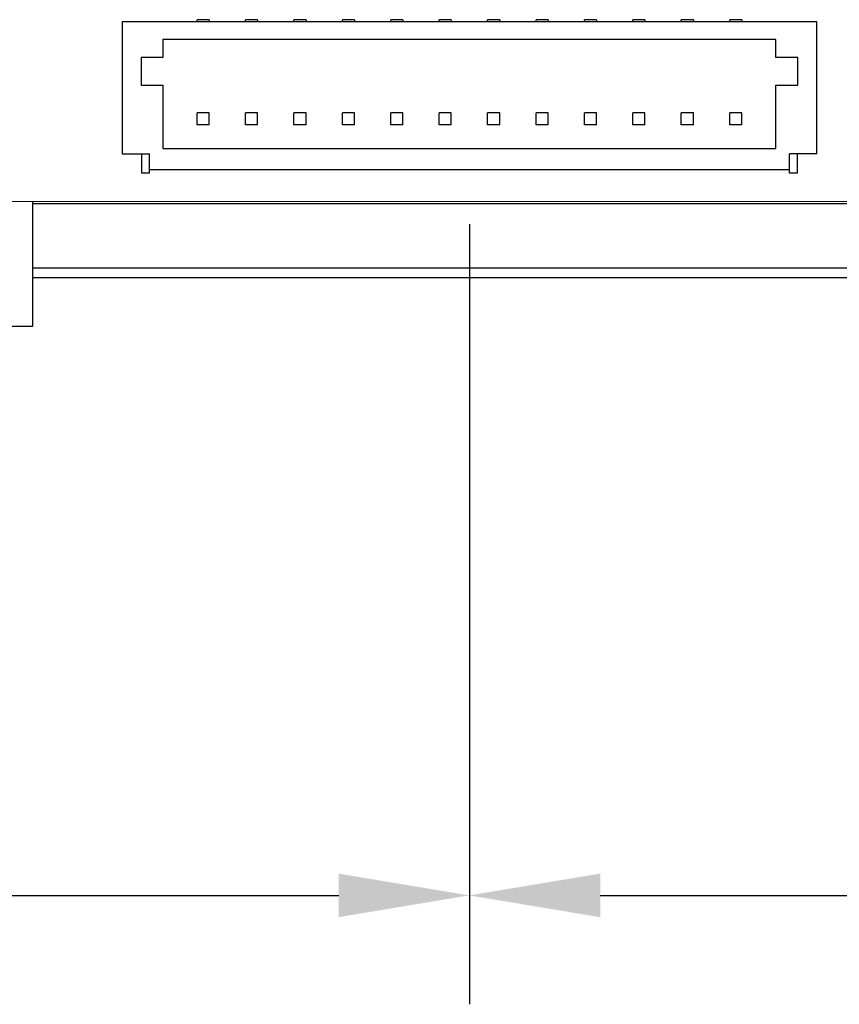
# Model space of a CAD drawing. Header units: millimetres. Extents: x 42 to 554, y 166 to 335.
# Tile 19 of 256: x 380 to 397, y 173 to 193. Entities that reach past the tile are written whole.
import ezdxf

# ---------------------------------------------------------------- set-up
doc = ezdxf.new("R2010")
doc.units = ezdxf.units.MM
doc.header["$LTSCALE"] = 30.734
doc.header["$PDMODE"] = 3
doc.header["$PDSIZE"] = 0.3125
doc.layers.get('0').update_dxf_attribs({"linetype": 'CONTINUOUS'})
doc.layers.get('Defpoints').update_dxf_attribs({"linetype": 'CONTINUOUS'})
doc.layers.add('Dim', color=6, linetype='CONTINUOUS', lineweight=13)
doc.styles.get("Standard").update_dxf_attribs({"font": 'txt', "width": 0.8})
doc.dimstyles.new('ISO-25_WS', dxfattribs={"dimscale": 1.8, "dimtxt": 2.5, "dimasz": 1.5, "dimexe": 1.25, "dimexo": 0.625, "dimtad": 1, "dimdsep": 46, "dimtxsty": 'Standard', "dimcen": 2.5, "dimadec": 0, "dimazin": 0, "dimtfac": 1, "dimtmove": 0, "dimatfit": 3, "dimfxl": 1, "dimtolj": 1, "dimtzin": 0, "dimarcsym": 0})

# ---------------------------------------------------------------- blocks, each defined once
blk = doc.blocks.new('*D37')
at = {"layer": 'Defpoints', "color": 0}
for p in [(389.419, 190.364), (466.419, 190.364), (466.419, 175.373)]:
    blk.add_point(p, dxfattribs=at)
at = {"layer": 'Dim', "color": 0, "lineweight": -2}
for p, q in [((389.419, 189.239), (389.419, 173.123)), ((466.419, 189.239), (466.419, 173.123)), ((392.119, 175.373), (463.719, 175.373))]:
    blk.add_line(p, q, dxfattribs=at)
at = {"layer": 'Dim', "color": 0}
for points in [[(392.119, 175.823), (392.119, 174.923), (389.419, 175.373)], [(463.719, 174.923), (463.719, 175.823), (466.419, 175.373)]]:
    blk.add_solid(points, dxfattribs=at)
at = {"layer": 'Dim', "color": 0, "insert": (427.919, 178.748), "char_height": 4.5, "attachment_point": 5}
blk.add_mtext('\\A1;77', dxfattribs=at)
blk = doc.blocks.new('*D38')
at = {"layer": 'Defpoints', "color": 0}
for p in [(353.244, 190.714), (389.419, 190.364), (389.419, 175.373)]:
    blk.add_point(p, dxfattribs=at)
at = {"layer": 'Dim', "color": 0, "lineweight": -2}
for p, q in [((353.244, 189.589), (353.244, 173.123)), ((389.419, 189.239), (389.419, 173.123)), ((355.944, 175.373), (386.719, 175.373))]:
    blk.add_line(p, q, dxfattribs=at)
at = {"layer": 'Dim', "color": 0}
for points in [[(355.944, 175.823), (355.944, 174.923), (353.244, 175.373)], [(386.719, 174.923), (386.719, 175.823), (389.419, 175.373)]]:
    blk.add_solid(points, dxfattribs=at)
at = {"layer": 'Dim', "color": 0, "insert": (371.332, 178.748), "char_height": 4.5, "attachment_point": 5}
blk.add_mtext('\\A1;36.2', dxfattribs=at)

msp = doc.modelspace()

# ---------------------------------------------------------------- linework, layer by layer
at = {"linetype": 'Continuous'}
for p, q in [((382.244, 193.414), (382.244, 190.689)), ((396.594, 193.414), (382.244, 193.414)), ((383.794, 193.414), (383.794, 193.46)), ((384.044, 193.46), (383.794, 193.46)), ((384.044, 193.46), (384.044, 193.414)), ((384.794, 193.414), (384.794, 193.46)), ((385.044, 193.46), (384.794, 193.46)), ((385.044, 193.46), (385.044, 193.414)), ((385.794, 193.414), (385.794, 193.46)), ((386.044, 193.46), (385.794, 193.46)), ((386.044, 193.46), (386.044, 193.414)), ((386.794, 193.414), (386.794, 193.46)), ((387.044, 193.46), (386.794, 193.46)), ((387.044, 193.46), (387.044, 193.414)), ((387.794, 193.414), (387.794, 193.46)), ((388.044, 193.46), (387.794, 193.46)), ((388.044, 193.46), (388.044, 193.414)), ((388.794, 193.414), (388.794, 193.46)), ((389.044, 193.46), (388.794, 193.46)), ((389.044, 193.46), (389.044, 193.414)), ((389.794, 193.414), (389.794, 193.46)), ((390.044, 193.46), (389.794, 193.46)), ((390.044, 193.46), (390.044, 193.414)), ((390.794, 193.414), (390.794, 193.46)), ((391.044, 193.46), (390.794, 193.46)), ((391.044, 193.46), (391.044, 193.414)), ((391.794, 193.414), (391.794, 193.46)), ((392.044, 193.46), (391.794, 193.46)), ((392.044, 193.46), (392.044, 193.414)), ((392.794, 193.414), (392.794, 193.46)), ((393.044, 193.46), (392.794, 193.46)), ((393.044, 193.46), (393.044, 193.414)), ((393.794, 193.414), (393.794, 193.46)), ((394.044, 193.46), (393.794, 193.46)), ((394.044, 193.46), (394.044, 193.414)), ((394.794, 193.414), (394.794, 193.46)), ((395.044, 193.46), (394.794, 193.46)), ((395.044, 193.46), (395.044, 193.414)), ((396.594, 190.689), (396.594, 193.414)), ((383.089, 193.051), (383.089, 192.676)), ((395.749, 193.051), (383.089, 193.051)), ((395.749, 192.676), (395.749, 193.051)), ((382.639, 192.676), (382.639, 192.109)), ((383.089, 192.676), (382.639, 192.676)), ((396.199, 192.676), (395.749, 192.676)), ((396.199, 192.109), (396.199, 192.676)), ((382.639, 192.109), (383.089, 192.109)), ((383.089, 192.109), (383.089, 190.802)), ((395.749, 192.109), (396.199, 192.109)), ((395.749, 190.802), (395.749, 192.109)), ((383.794, 191.289), (383.794, 191.539)), ((384.044, 191.539), (383.794, 191.539)), ((384.044, 191.289), (384.044, 191.539)), ((384.794, 191.289), (384.794, 191.539)), ((385.044, 191.539), (384.794, 191.539)), ((385.044, 191.289), (385.044, 191.539)), ((385.794, 191.289), (385.794, 191.539)), ((386.044, 191.539), (385.794, 191.539)), ((386.044, 191.289), (386.044, 191.539)), ((386.794, 191.289), (386.794, 191.539)), ((387.044, 191.539), (386.794, 191.539)), ((387.044, 191.289), (387.044, 191.539)), ((387.794, 191.289), (387.794, 191.539)), ((388.044, 191.539), (387.794, 191.539)), ((388.044, 191.289), (388.044, 191.539)), ((388.794, 191.289), (388.794, 191.539)), ((389.044, 191.539), (388.794, 191.539)), ((389.044, 191.289), (389.044, 191.539)), ((389.794, 191.289), (389.794, 191.539)), ((390.044, 191.539), (389.794, 191.539)), ((390.044, 191.289), (390.044, 191.539)), ((390.794, 191.289), (390.794, 191.539)), ((391.044, 191.539), (390.794, 191.539)), ((391.044, 191.289), (391.044, 191.539)), ((392.044, 191.539), (391.794, 191.539)), ((391.794, 191.289), (391.794, 191.539)), ((392.044, 191.289), (392.044, 191.539)), ((393.044, 191.539), (392.794, 191.539)), ((392.794, 191.289), (392.794, 191.539)), ((393.044, 191.289), (393.044, 191.539)), ((394.044, 191.539), (393.794, 191.539)), ((393.794, 191.289), (393.794, 191.539)), ((394.044, 191.289), (394.044, 191.539)), ((395.044, 191.539), (394.794, 191.539)), ((394.794, 191.289), (394.794, 191.539)), ((395.044, 191.289), (395.044, 191.539)), ((384.044, 191.289), (383.794, 191.289)), ((385.044, 191.289), (384.794, 191.289)), ((386.044, 191.289), (385.794, 191.289)), ((387.044, 191.289), (386.794, 191.289)), ((388.044, 191.289), (387.794, 191.289)), ((389.044, 191.289), (388.794, 191.289)), ((390.044, 191.289), (389.794, 191.289)), ((391.044, 191.289), (390.794, 191.289)), ((392.044, 191.289), (391.794, 191.289)), ((393.044, 191.289), (392.794, 191.289)), ((394.044, 191.289), (393.794, 191.289)), ((395.044, 191.289), (394.794, 191.289)), ((383.089, 190.802), (395.749, 190.802)), ((382.244, 190.689), (382.812, 190.689)), ((382.649, 190.689), (382.649, 190.289)), ((382.812, 190.289), (382.812, 190.689)), ((396.594, 190.689), (396.026, 190.689)), ((396.026, 190.289), (396.026, 190.689)), ((396.19, 190.689), (396.19, 190.289)), ((382.812, 190.364), (396.026, 190.364)), ((382.812, 190.289), (382.649, 190.289)), ((396.19, 190.289), (396.026, 190.289)), ((354.244, 189.706), (516.244, 189.714)), ((380.404, 189.321), (380.404, 189.707)), ((380.404, 189.664), (517.244, 189.664)), ((380.404, 187.129), (380.404, 189.321)), ((517.184, 188.329), (380.404, 188.329)), ((517.384, 188.129), (380.404, 188.129)), ((362.104, 187.129), (380.404, 187.129))]:
    msp.add_line(p, q, dxfattribs=at)

# ---------------------------------------------------------------- dimensions: what is measured, and where the dimension line sits
at = {"layer": 'Dim'}
dim = msp.add_linear_dim(base=(389.419, 175.373), p1=(353.244, 190.714), p2=(389.419, 190.364), dimstyle='ISO-25_WS', override={"dimdec": 1}, dxfattribs=at)
dim.commit()
dim.dimension.update_dxf_attribs({"geometry": '*D38', "text_midpoint": (371.332, 178.748)})
dim = msp.add_linear_dim(base=(466.419, 175.373), p1=(389.419, 190.364), p2=(466.419, 190.364), dimstyle='ISO-25_WS', dxfattribs=at)
dim.commit()
dim.dimension.update_dxf_attribs({"geometry": '*D37', "text_midpoint": (427.919, 178.748)})

doc.saveas('drawing.dxf')
